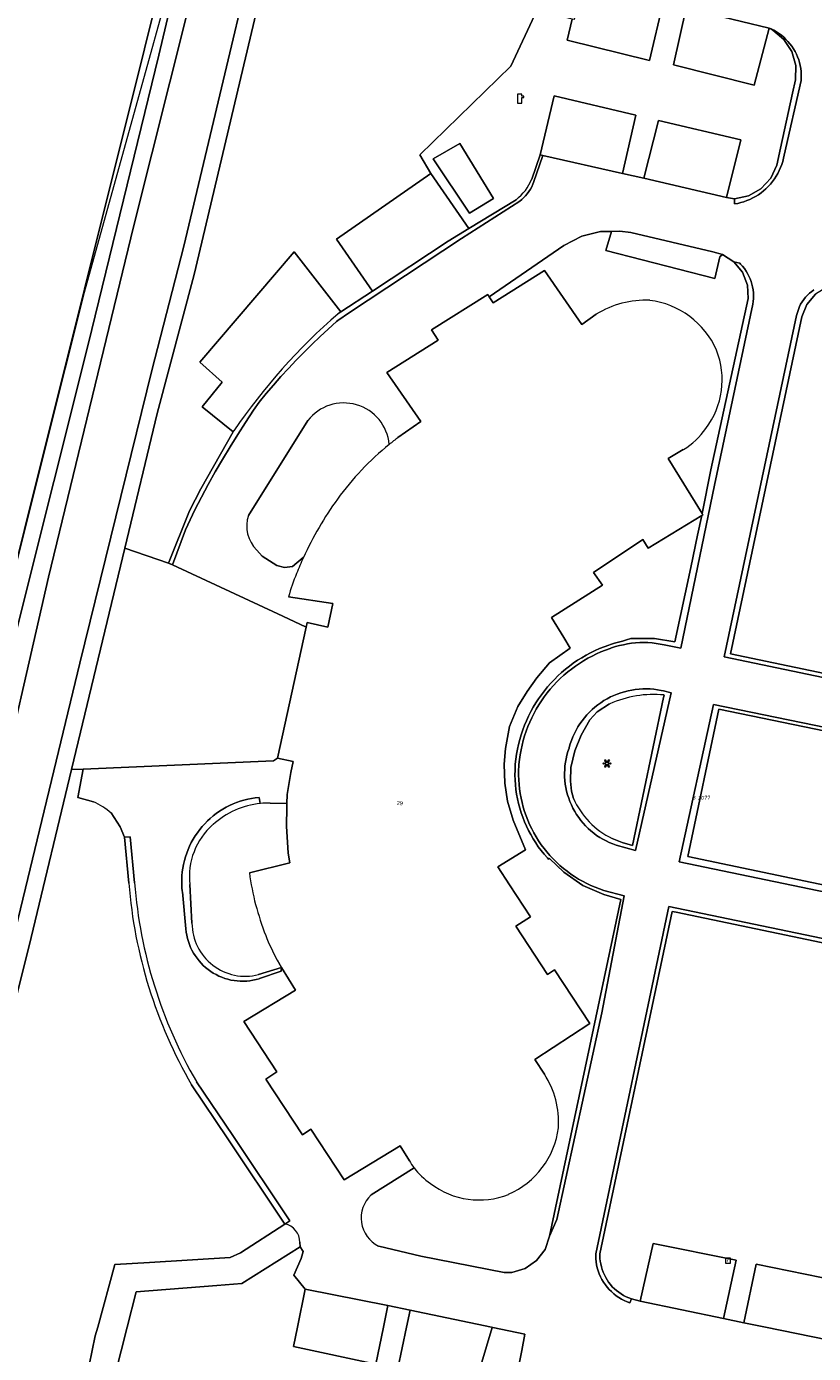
# Model space of a CAD drawing. Header units: metres. Extents: x 207466 to 209466, y 475780 to 477780.
# Tile 184 of 189: x 208951 to 209023, y 476984 to 477104. Entities that reach past the tile are written whole.
import ezdxf
from ezdxf.enums import TextEntityAlignment as Align

# ---------------------------------------------------------------- set-up
doc = ezdxf.new("R2010")
doc.units = ezdxf.units.M
doc.layers.get('0').update_dxf_attribs({"color": 253, "linetype": 'CONTINUOUS'})
for name, color, linetype, lineweight, true_color in [('B-RO-GR-BEPLANTING_CULTUUR_HEESTERS-GV', 7, 'CONTINUOUS', 0, 0x6d8a47), ('B-RO-GR-BOS_LOOF-GV', 7, 'CONTINUOUS', 0, 0x6d8a47), ('B-RO-OG-BEBOUWING-GV', 7, 'CONTINUOUS', 0, 0xa50000), ('B-RO-OG-WATER_MEER-GV', 7, 'CONTINUOUS', 0, 0x478c9a), ('B-RO-OG-WATER_SLOOT-GV', 7, 'CONTINUOUS', 0, 0x478c9a)]:
    doc.layers.add(name, color=color, linetype=linetype, lineweight=lineweight, true_color=true_color)
for name, color, linetype, lineweight in [('B-RO-IE-KUNSTOBJECT-S', 253, 'CONTINUOUS', 0), ('B-RO-KL-POMP-S', 253, 'CONTINUOUS', 0), ('B-RO-OG-BEBOUWING-T18', 7, 'CONTINUOUS', 0), ('B-RO-OG-TERREIN_CULTUURSCHEIDING-GV', 253, 'CONTINUOUS', 0), ('B-RO-OG-TERREIN_ERF-GV', 253, 'CONTINUOUS', 0), ('B-RO-RI-GWA_RIOOLPUT-S', 253, 'CONTINUOUS', 0), ('B-RO-VH-VERHARDING_ASFALT-GV', 253, 'CONTINUOUS', 0), ('B-RO-VH-VERHARDING_BETONSTRAATSTEEN-GV', 253, 'CONTINUOUS', 0), ('B-RO-VH-VERHARDING_STRAATBAKSTEEN-GV', 253, 'CONTINUOUS', 0), ('B-WE-KG-GRENS_PERCEEL-GV', 150, 'CONTINUOUS', 18), ('B-WE-KG-GRENS_PERCEEL-S', 150, 'CONTINUOUS', 25)]:
    doc.layers.add(name, color=color, linetype=linetype, lineweight=lineweight)
doc.styles.add('NLCS-ISO', font='NLCS-ISO.ttf')
doc.styles.add('NLCS-ISO-M200-T18', font='NLCS-ISO.ttf', dxfattribs={"height": 1.8})

# ---------------------------------------------------------------- blocks, each defined once
blk = doc.blocks.new('SKL-WATER_POMP-SO1')
at = {"color": 0, "linetype": 'ByBlock', "lineweight": -2, "flags": 128}
blk.add_lwpolyline([(1, 1.0924), (1, 2), (-1, 2), (-1, -2), (1, -2), (1, 0.5674), (1.8507, 0.5674), (1.8507, 1.0924), (1, 1.0924)], dxfattribs=at)
blk = doc.blocks.new('SRI-PUT_INSPECTIEPUT_RIOOLPUT-SO1')
at = {"color": 0, "linetype": 'ByBlock', "lineweight": -2, "flags": 128}
blk.add_lwpolyline([(-1.125, -1.125), (1.125, -1.125), (1.125, 1.125), (-1.125, 1.125), (-1.125, -1.125)], dxfattribs=at)
at = {"color": 0, "linetype": 'ByBlock', "lineweight": -2, "insert": (0, 0.2828), "char_height": 1.5, "attachment_point": 5, "line_spacing_factor": 0.8, "style": 'NLCS-ISO'}
blk.add_mtext('{\\C0;r}', dxfattribs=at)
blk = doc.blocks.new('SIE-KUNSTOBJECT-SO1')
at = {"color": 0, "linetype": 'ByBlock', "lineweight": -2, "extrusion": (0, 0, -1), "flags": 128}
blk.add_lwpolyline([(-0.2657, -0.73, -0.7002), (0.2657, -0.73), (0.557, -1.5303, 1), (1.0468, -1.2475), (0.4994, -0.5951, -0.7002), (0.7651, -0.1349), (1.6037, -0.2828, 1), (1.6037, 0.2828), (0.7651, 0.1349, -0.7002), (0.4994, 0.5951), (1.0468, 1.2475, 1), (0.557, 1.5303), (0.2657, 0.73, -0.7002), (-0.2657, 0.73), (-0.557, 1.5303, 1), (-1.0468, 1.2475), (-0.4994, 0.5951, -0.7002), (-0.7651, 0.1349), (-1.6037, 0.2828, 1), (-1.6037, -0.2828), (-0.7651, -0.1349, -0.7002), (-0.4994, -0.5951), (-1.0468, -1.2475, 1), (-0.557, -1.5303), (-0.2657, -0.73)], format="xyb", dxfattribs=at)
blk = doc.blocks.new('SKG-PERCEELNUMMER-SO')
at = {"style": 'NLCS-ISO', "oblique": 10, "flags": 1}
blk.add_attdef('GEMEENTECODE', text='', height=1.8, dxfattribs=at).set_placement((0, 2.55), align=Align.MIDDLE_CENTER)
at = {"style": 'NLCS-ISO', "oblique": 10}
blk.add_attdef('SECTIE', text='', height=1.8, dxfattribs=at).set_placement((-0.5, 0), align=Align.MIDDLE_RIGHT)
blk.add_attdef('PERCEELNUMMER', text='', height=1.8, dxfattribs=at).set_placement((0.5, 0), align=Align.MIDDLE_LEFT)

msp = doc.modelspace()

# ---------------------------------------------------------------- linework, layer by layer
at = {"layer": 'B-RO-GR-BEPLANTING_CULTUUR_HEESTERS-GV', "flags": 128}
for points in [[(209020.77, 477098.02), (209021.03, 477099.22), (209021.06, 477100.53), (209020.7, 477101.8), (209019.98, 477102.9), (209018.97, 477103.74), (209018.66, 477103.91), (209017.28, 477098.74), (209009.97, 477100.59), (209011.11, 477105.73), (209009.01, 477106.24), (209007.77, 477100.99), (209000.3, 477102.81), (209000.76, 477104.73), (208997.56, 477105.51), (208995.18, 477100.45), (208986.93, 477092.41), (208987.93, 477090.72), (208991.38, 477085.74), (208995.66, 477088.34)], [(208997.1, 477090.22), (208997.85, 477092.43), (208999.12, 477097.77), (209006.54, 477096.01), (209005.34, 477090.72), (209007.27, 477090.29), (209008.6, 477095.54), (209016.09, 477093.78), (209014.77, 477088.54), (209015.5, 477088.41), (209016.77, 477088.69), (209017.9, 477089.33), (209018.79, 477090.29), (209019.34, 477091.47), (209019.67, 477093.02), (209020.77, 477098.02)], [(208990.54, 477093.43), (208988.12, 477092.06), (208991.42, 477087.12), (208993.6, 477088.45), (208990.54, 477093.43)], [(208993.6, 477088.45), (208991.42, 477087.12), (208988.12, 477092.06), (208990.54, 477093.43), (208993.6, 477088.45)]]:
    msp.add_lwpolyline(points, dxfattribs=at)
at = {"layer": 'B-RO-GR-BEPLANTING_CULTUUR_HEESTERS-GV'}
msp.add_arc((208992.8, 477092.02), 4.66, 307.8744, 337.3217, dxfattribs=at)
at = {"layer": 'B-RO-GR-BOS_LOOF-GV', "flags": 128}
for points in [[(208978.36, 477131.9), (208966.43, 477081.56), (208963.06, 477068.92), (208960.12, 477056.72), (208964.08, 477055.36), (208966, 477060.09), (208967.03, 477062.09), (208969.96, 477067.26), (208967.14, 477069.53), (208968.95, 477071.77), (208966.93, 477073.59), (208975.51, 477083.6), (208979.74, 477078.16), (208982.61, 477080.05), (208979.34, 477084.77), (208987.93, 477090.72), (208986.93, 477092.41), (208995.18, 477100.45), (208997.56, 477105.51)], [(208957.28, 477033.69), (208955.84, 477034.09), (208956.34, 477036.66), (208955.27, 477036.61), (208951.6, 477021.38), (208945.18, 476995.75), (208943.86, 476991.09), (208941.43, 476986.73), (208940.89, 476985.01), (208939.03, 476978.46)], [(208960.48, 477026.3), (208960.09, 477030.47), (208959.71, 477031.4), (208958.87, 477032.67)], [(208959.21, 476991.68), (208962.36, 476991.86), (208969.69, 476992.31), (208970.62, 476992.75), (208974.67, 476995.36), (208969.49, 477003.1), (208966.18, 477008)], [(208984.93, 476982.24), (208985.72, 476985.99), (208986.04, 476987.55), (208984.02, 476987.97), (208983.61, 476985.99), (208982.91, 476982.64), (208975.44, 476984.24), (208975.8, 476985.99), (208976.51, 476989.44), (208975.46, 476990.72), (208976.13, 476992.23), (208976.32, 476992.85), (208976.05, 476993.29), (208970.74, 476989.95), (208968.47, 476989.77), (208961.15, 476989.19), (208960.34, 476985.99), (208959.25, 476981.7)], [(208955.25, 476974.55), (208957.44, 476985.2), (208957.66, 476985.99), (208959.21, 476991.68)], [(208995.19, 476978.94), (208996.17, 476983.89), (208996.46, 476985.36), (208993.56, 476985.97), (208993.48, 476985.98), (208991.94, 476980.8)]]:
    msp.add_lwpolyline(points, dxfattribs=at)
at = {"layer": 'B-RO-GR-BOS_LOOF-GV'}
for centre, radius, start, end in [((208954.97, 477028.33), 5.83, 47.9925, 66.6752), ((209003.66, 477029.71), 43.31, 184.5222, 210.0842)]:
    msp.add_arc(centre, radius, start, end, dxfattribs=at)
at = {"layer": 'B-RO-OG-BEBOUWING-GV', "flags": 128}
for points in [[(209002.94, 477077.94), (209001.62, 477077.02), (208998.24, 477081.91), (208993.57, 477078.98), (208993.23, 477079.52), (208993.1, 477079.74), (208987.99, 477076.54), (208988.58, 477075.58), (208983.92, 477072.66), (208987.01, 477068.2), (208984.93, 477066.75)], [(209003.52, 477053.36), (209002.68, 477054.49), (209007.16, 477057.5), (209007.65, 477056.71), (209012.52, 477059.69), (209012.61, 477059.75), (209012.55, 477059.85), (209009.49, 477064.84), (209010.85, 477065.67)], [(208998.23, 477008.95), (208997.36, 477010.28), (209002.35, 477013.56), (208999.15, 477018.42), (208998.52, 477018.01), (208995.63, 477022.41), (208996.98, 477023.25), (208995.07, 477026.16), (208994.01, 477027.77), (208996.52, 477029.34), (208995.41, 477032.02), (208994.89, 477033.75), (208994.63, 477035.38), (208994.59, 477037.09), (208994.71, 477038.53), (208995.06, 477040.51), (208995.83, 477042.34), (208996.67, 477043.71), (208997.55, 477044.94), (208998.7, 477046.3), (209000.57, 477047.64), (209000, 477048.59), (208998.87, 477050.42), (209003.52, 477053.36)], [(208974.99, 477052.3), (208979.01, 477051.68), (208978.55, 477049.54), (208976.68, 477049.95), (208976.59, 477049.54), (208973.99, 477037.64), (208975.4, 477037.33), (208975.21, 477036.34), (208974.87, 477034.36), (208974.85, 477033.52), (208974.84, 477033.2), (208974.8, 477031.46), (208974.95, 477029.02), (208975.11, 477028.14), (208971.44, 477027.25)], [(208973.95, 477019.33), (208974.36, 477018.65), (208975.61, 477016.6), (208970.92, 477013.75), (208973.94, 477009.17), (208972.94, 477008.51), (208976.27, 477003.46), (208977.02, 477003.96), (208980.05, 476999.36), (208985.14, 477002.46), (208985.98, 477001.09)]]:
    msp.add_lwpolyline(points, dxfattribs=at)
at = {"layer": 'B-RO-OG-BEBOUWING-GV'}
for centre, radius, start, end in [((209007.4, 477070.81), 8.41, 87.2329, 122.0281), ((209006.87, 477071.63), 7.63, 23.6383, 82.9858), ((209007.07, 477071.99), 7.31, 322.9061, 21.6535), ((209000.19, 477046.39), 25.44, 126.8503, 129.1191), ((209007.62, 477071.2), 6.41, 300.347, 325.5694), ((209000.64, 477045.79), 26.19, 129.0528, 144.0429), ((209004.25, 477043.13), 30.67, 143.9731, 155.4913), ((209005.38, 477042.63), 31.91, 155.5137, 158.3554), ((209001.95, 477044.18), 28.16, 158.7198, 163.2341), ((208995.06, 477030.38), 23.83, 187.5543, 201.7455), ((208994.98, 477030.35), 23.75, 201.736, 207.6476), ((208991.48, 477004.57), 8.05, 356.6621, 32.9785), ((208991.94, 477005.06), 7.63, 293.4595, 352.7856), ((208991.48, 477004.29), 6.37, 210.0984, 216.9031), ((208991.51, 477004.31), 6.4, 216.9238, 235.4016), ((208992.31, 477004.85), 7.31, 232.6915, 291.4819)]:
    msp.add_arc(centre, radius, start, end, dxfattribs=at)
at = {"layer": 'B-RO-OG-TERREIN_CULTUURSCHEIDING-GV', "flags": 128}
for points in [[(208969.19, 477125.81), (208956.42, 477079.91), (208954.7, 477073.05), (208932.86, 476985.99), (208929.52, 476972.67), (208924.11, 476975.12), (208924.19, 476973.38), (208923.36, 476972.59), (208921.74, 476972.49), (208920.12, 476972.9), (208901.59, 476982.15), (208873.55, 476870.85), (208873.01, 476869.16), (208883, 476866.82), (208901.12, 476862.44)], [(208933.13, 476975), (208935.32, 476985.99), (208936.23, 476992.23), (208936.31, 476992.89), (208939.3, 477004.52), (208950.54, 477050.33), (208956.78, 477075.2), (208963.22, 477101.46), (208965.79, 477112.35)], [(209046.37, 477073.06), (209042.5, 477073.88), (209041.9, 477071.43), (209034.44, 477073.17), (209035.66, 477078.37), (209033.75, 477078.82), (209032.51, 477073.62), (209025.09, 477075.39), (209026.23, 477080.58), (209025.66, 477080.67), (209025.08, 477080.68), (209023.89, 477080.41), (209022.85, 477079.78), (209022.07, 477078.84), (209021.63, 477077.7), (209015.15, 477047.12), (209037.42, 477042.47)], [(209004.16, 477042.57), (209003.04, 477041.86), (209002.35, 477041.13), (209001.56, 477039.74), (209000.99, 477038.32), (209000.64, 477036.81), (209000.59, 477035.57), (209000.7, 477034.65), (209000.87, 477034)], [(209004.39, 477030.36), (209005.31, 477029.98), (209006.23, 477029.73), (209009.05, 477043.14)], [(209009.05, 477043.14), (209009.11, 477043.38)], [(209038.36, 477036.73), (209037.51, 477037.15), (209037.07, 477037.33), (209036.38, 477037.5), (209014.08, 477042.09), (209011.27, 477028.71), (209033.8, 477024.01), (209035.2, 477023.78)], [(209032.63, 477018.99), (209010.21, 477023.66), (209009.84, 477023.74), (209003.27, 476992.65), (209003.27, 476992.5), (209003.28, 476992.24), (209003.3, 476991.98), (209003.35, 476991.73), (209003.41, 476991.47), (209003.48, 476991.22), (209003.57, 476990.98), (209003.68, 476990.74), (209003.8, 476990.51), (209003.93, 476990.29), (209004.07, 476990.08), (209004.23, 476989.87), (209004.4, 476989.67), (209004.59, 476989.49), (209004.78, 476989.32), (209004.99, 476989.16), (209005.2, 476989.01), (209005.42, 476988.88), (209005.65, 476988.76), (209005.89, 476988.65), (209006.14, 476988.56), (209006.93, 476988.37), (209008.1, 476993.58), (209015.65, 476992.09), (209014.51, 476986.79), (209016.35, 476986.4), (209017.47, 476991.7), (209024.89, 476990.19)]]:
    msp.add_lwpolyline(points, dxfattribs=at)
at = {"layer": 'B-RO-OG-TERREIN_CULTUURSCHEIDING-GV'}
for centre, radius, start, end in [((209008.16, 477033.78), 9.65, 84.3611, 114.4394), ((209007.62, 477037), 7.39, 203.9959, 244.1011)]:
    msp.add_arc(centre, radius, start, end, dxfattribs=at)
at = {"layer": 'B-RO-OG-TERREIN_ERF-GV', "flags": 128}
for points in [[(209016.23, 477081.75), (209015.45, 477082.7), (209014.4, 477083.36), (209014.17, 477083.17), (209013.72, 477081.2), (209003.82, 477083.72), (209004.32, 477085.47), (209003.32, 477085.45), (209001.62, 477085.02), (209000, 477084.17), (208993.23, 477079.52), (208993.57, 477078.98), (208998.24, 477081.91), (209001.62, 477077.02), (209002.94, 477077.94)], [(209010.85, 477065.67), (209009.49, 477064.84), (209012.55, 477059.85), (209013.36, 477063.81), (209016.73, 477079.36), (209016.67, 477080.59), (209016.23, 477081.75)], [(208976.74, 477068.29), (208971.35, 477059.69)], [(209000, 477027.29), (208998.69, 477028.53), (208998.61, 477028.47), (208998.5, 477028.59), (208998.21, 477028.92), (208997.94, 477029.26), (208997.68, 477029.61), (208997.44, 477029.97), (208997.2, 477030.33), (208996.99, 477030.71), (208996.79, 477031.09), (208996.6, 477031.48), (208996.42, 477031.88), (208996.27, 477032.29), (208996.12, 477032.7), (208996, 477033.11), (208995.89, 477033.53), (208995.79, 477033.96), (208995.71, 477034.38), (208995.65, 477034.81), (208995.6, 477035.24), (208995.58, 477035.68), (208995.56, 477036.11), (208995.57, 477036.55), (208995.58, 477036.98), (208995.59, 477037.11), (208995.64, 477037.56), (208995.71, 477038.01), (208995.79, 477038.46), (208995.88, 477038.9), (208996, 477039.34), (208996.12, 477039.78), (208996.27, 477040.21), (208996.43, 477040.63), (208996.6, 477041.05), (208996.8, 477041.47), (208997, 477041.87), (208997.22, 477042.27), (208997.45, 477042.66), (208997.7, 477043.04), (208997.96, 477043.41), (208998.24, 477043.77), (208998.52, 477044.13), (208998.82, 477044.47), (208999.14, 477044.8), (208999.46, 477045.12), (208999.79, 477045.42), (209000.14, 477045.72), (209000.5, 477046), (209000.86, 477046.27), (209001.24, 477046.53), (209001.62, 477046.77), (209002.02, 477046.99), (209002.42, 477047.21), (209002.83, 477047.41), (209003.24, 477047.59), (209003.67, 477047.76), (209004.09, 477047.91), (209004.23, 477047.96), (209004.59, 477048.08), (209004.96, 477048.18), (209005.34, 477048.27), (209005.7, 477048.38), (209006.08, 477048.52), (209008.24, 477048.5), (209010.08, 477048.2), (209011.54, 477054.95), (209012.15, 477057.88), (209012.52, 477059.69), (209007.65, 477056.71), (209007.16, 477057.5), (209002.68, 477054.49), (209003.52, 477053.36), (208998.87, 477050.42), (209000, 477048.59), (209000.57, 477047.64), (208998.7, 477046.3), (208997.55, 477044.94), (208996.67, 477043.71), (208995.83, 477042.34), (208995.06, 477040.51), (208994.71, 477038.53), (208994.59, 477037.09), (208994.63, 477035.38), (208994.89, 477033.75), (208995.41, 477032.02), (208996.52, 477029.34), (208994.01, 477027.77), (208995.07, 477026.16), (208996.98, 477023.25), (208995.63, 477022.41), (208998.52, 477018.01), (208999.15, 477018.42), (209002.35, 477013.56), (208997.36, 477010.28), (208998.23, 477008.95)], [(208976.59, 477049.54), (208975.51, 477050.04), (208974.02, 477050.74), (208964.44, 477055.21), (208964.08, 477055.36), (208960.12, 477056.72), (208955.27, 477036.61), (208956.34, 477036.66), (208973.64, 477037.4), (208973.99, 477037.64), (208976.59, 477049.54)], [(208972.11, 477056.54), (208972.6, 477055.98), (208973.94, 477055.14), (208974.63, 477054.95), (208975.34, 477055.06), (208976.33, 477055.86)], [(208971.44, 477027.25), (208975.11, 477028.14), (208974.95, 477029.02), (208974.8, 477031.46), (208974.84, 477033.2), (208974.85, 477033.52), (208973.31, 477033.57)], [(208983.18, 476993.36), (208987, 476992.45), (208994.59, 476990.96), (208995.27, 476990.97), (208996.48, 476991.33), (208997.52, 476992.05), (208998.29, 476993.05), (208998.7, 476994.25), (209005.18, 477024.81), (209003.62, 477025.27), (209001.71, 477026.1), (209000, 477027.29)], [(208966.04, 477026.17), (208966.22, 477022.67)], [(208972.27, 477018.01), (208974.36, 477018.65), (208973.95, 477019.33)], [(208986.39, 477000.46), (208982.49, 476998)]]:
    msp.add_lwpolyline(points, dxfattribs=at)
at = {"layer": 'B-RO-OG-TERREIN_ERF-GV'}
for centre, radius, start, end in [((209007.4, 477070.81), 8.41, 87.2329, 122.0281), ((209006.87, 477071.63), 7.63, 23.6383, 82.9858), ((209007.07, 477071.99), 7.31, 322.9061, 21.6535), ((208980.01, 477065.74), 4.15, 5.4176, 142.0138), ((209007.62, 477071.2), 6.41, 300.347, 325.5694), ((209000.64, 477045.79), 26.19, 129.0528, 144.0429), ((209004.25, 477043.13), 30.67, 143.9731, 155.4913), ((208974.24, 477058.72), 3.05, 161.4642, 225.7086), ((208973.19, 477026.05), 7.52, 95.7605, 132.278), ((208973.19, 477026.13), 7.44, 89.0845, 95.8663), ((208972.24, 477026.91), 6.25, 131.1372, 186.7426), ((208995.06, 477030.38), 23.83, 187.5543, 201.7455), ((208971.06, 477022.69), 4.84, 180.3298, 284.4534), ((208994.98, 477030.35), 23.75, 201.736, 207.6476), ((208991.48, 477004.57), 8.05, 356.6621, 32.9785), ((208991.94, 477005.06), 7.63, 293.4595, 352.7856), ((208991.51, 477004.31), 6.4, 216.9238, 235.4016), ((208984.45, 476995.92), 2.86, 133.3024, 243.5246), ((208992.31, 477004.85), 7.31, 232.6915, 291.4819)]:
    msp.add_arc(centre, radius, start, end, dxfattribs=at)
at = {"layer": 'B-RO-OG-WATER_MEER-GV', "flags": 128}
for points in [[(208972.5, 477132.04), (208960.91, 477085.88), (208953.19, 477054.08), (208948.03, 477031.68), (208944.39, 477018.65), (208939.85, 477000.08), (208938.92, 476996.43), (208937.51, 476991.52), (208936.71, 476987.96), (208936.31, 476985.99), (208934.93, 476979.08)], [(208956.04, 477046.28), (208962.58, 477072.85), (208965.47, 477084.12), (208975.01, 477124.22)], [(208937.6, 476979.4), (208940.24, 476985.99), (208942.23, 476990.94), (208942.76, 476992.28), (208942.92, 476992.94), (208948.04, 477013.32), (208956.04, 477046.28)]]:
    msp.add_lwpolyline(points, dxfattribs=at)
at = {"layer": 'B-RO-OG-WATER_SLOOT-GV', "flags": 128}
for points in [[(208934.93, 476979.08), (208936.31, 476985.99), (208936.71, 476987.96), (208937.51, 476991.52), (208938.92, 476996.43), (208939.85, 477000.08), (208944.39, 477018.65), (208948.03, 477031.68), (208953.19, 477054.08), (208960.91, 477085.88), (208972.5, 477132.04)], [(208939.03, 476978.46), (208940.89, 476985.01), (208941.43, 476986.73), (208943.86, 476991.09), (208945.18, 476995.75), (208951.6, 477021.38), (208955.27, 477036.61), (208960.12, 477056.72), (208963.06, 477068.92), (208966.43, 477081.56), (208978.36, 477131.9)], [(208975.01, 477124.22), (208965.47, 477084.12), (208962.58, 477072.85), (208956.04, 477046.28), (208948.04, 477013.32), (208942.92, 476992.94), (208942.76, 476992.28), (208942.23, 476990.94), (208940.24, 476985.99), (208937.6, 476979.4)], [(208965.79, 477112.35), (208963.22, 477101.46), (208956.78, 477075.2), (208950.54, 477050.33), (208939.3, 477004.52), (208936.31, 476992.89), (208936.23, 476992.23), (208935.32, 476985.99), (208933.13, 476975)]]:
    msp.add_lwpolyline(points, dxfattribs=at)
at = {"layer": 'B-RO-VH-VERHARDING_ASFALT-GV', "flags": 128}
for points in [[(209011.11, 477105.73), (209018.66, 477103.91), (209018.82, 477103.84), (209019.07, 477103.72), (209019.31, 477103.58), (209019.54, 477103.43), (209019.76, 477103.27), (209019.97, 477103.09), (209020.17, 477102.9), (209020.36, 477102.71), (209020.54, 477102.49), (209020.7, 477102.28), (209020.86, 477102.05), (209021, 477101.81), (209021.12, 477101.56), (209021.23, 477101.31), (209021.33, 477101.05), (209021.41, 477100.79), (209021.47, 477100.52), (209021.52, 477100.25), (209021.55, 477099.98), (209021.57, 477099.71), (209021.57, 477099.43), (209021.56, 477099.16), (209020.01, 477092.38), (209019.95, 477092.1), (209019.88, 477091.81), (209019.79, 477091.53), (209019.69, 477091.26), (209019.57, 477090.99), (209019.44, 477090.73), (209019.29, 477090.47), (209019.13, 477090.23), (209018.96, 477089.99), (209018.77, 477089.76), (209018.57, 477089.55), (209018.36, 477089.34), (209018.14, 477089.15), (209017.91, 477088.96), (209017.67, 477088.79), (209017.42, 477088.64), (209017.17, 477088.5), (209016.9, 477088.37), (209016.63, 477088.26), (209016.36, 477088.16), (209016.07, 477088.08), (209015.79, 477088.01), (209015.5, 477087.96), (209015.5, 477088.41), (209014.77, 477088.54), (209007.27, 477090.29), (209005.34, 477090.72), (208998.09, 477092.37), (208997.24, 477089.9), (208997.18, 477089.74), (208997.08, 477089.52), (208996.96, 477089.3), (208996.83, 477089.09), (208996.68, 477088.89), (208996.53, 477088.7), (208996.36, 477088.53), (208996.18, 477088.36), (208995.99, 477088.2), (208990.69, 477084.81), (208980.52, 477078.09), (208979.47, 477077.38), (208979.36, 477077.28), (208978.6, 477076.6), (208977.86, 477075.91), (208977.12, 477075.21), (208976.4, 477074.49), (208975.69, 477073.77), (208974.99, 477073.03), (208974.3, 477072.28), (208973.62, 477071.52), (208972.96, 477070.75), (208972.31, 477069.97), (208971.81, 477069.23), (208971.09, 477068.13), (208970.38, 477067.02), (208969.69, 477065.9), (208969, 477064.77), (208968.33, 477063.63), (208967.68, 477062.49), (208966.48, 477060.19), (208965.64, 477058.37), (208964.44, 477055.21), (208974.02, 477050.74), (208975.51, 477050.04), (208976.59, 477049.54), (208976.68, 477049.95), (208978.55, 477049.54), (208979.01, 477051.68), (208974.99, 477052.3)], [(208984.93, 477066.75), (208987.01, 477068.2), (208983.92, 477072.66), (208988.58, 477075.58), (208987.99, 477076.54), (208993.1, 477079.74), (208993.23, 477079.52), (209000, 477084.17), (209001.62, 477085.02), (209003.32, 477085.45), (209004.32, 477085.47), (209005.07, 477085.49), (209006.09, 477085.36), (209013.54, 477083.6), (209014.4, 477083.36), (209015.45, 477082.7), (209015.99, 477082.57), (209016.06, 477082.5), (209016.24, 477082.3), (209016.4, 477082.09), (209016.55, 477081.87), (209016.68, 477081.65), (209016.8, 477081.41), (209016.91, 477081.17), (209017, 477080.93), (209017.08, 477080.68), (209017.14, 477080.42), (209017.19, 477080.16), (209017.22, 477079.9), (209017.23, 477079.64), (209017.23, 477079.37), (209017.21, 477079.11), (209017.18, 477078.85), (209013.67, 477062.44), (209010.64, 477047.63), (209009.11, 477047.94), (209008.75, 477048.01), (209008.38, 477048.07), (209008.01, 477048.11), (209007.63, 477048.14), (209007.26, 477048.15), (209006.89, 477048.14), (209006.52, 477048.12), (209006.14, 477048.08), (209005.77, 477048.02), (209005.41, 477047.95), (209005.05, 477047.87), (209004.69, 477047.77), (209004.33, 477047.65), (209004.2, 477047.61), (209003.78, 477047.46), (209003.37, 477047.29), (209002.96, 477047.11), (209002.57, 477046.92), (209002.17, 477046.71), (209001.79, 477046.49), (209001.42, 477046.25), (209001.05, 477046.01), (209000.69, 477045.74), (209000.35, 477045.47), (209000.01, 477045.18), (208999.68, 477044.88), (208999.37, 477044.57), (208999.06, 477044.25), (208998.77, 477043.92), (208998.49, 477043.57), (208998.22, 477043.22), (208997.97, 477042.86), (208997.73, 477042.49), (208997.5, 477042.11), (208997.29, 477041.72), (208997.09, 477041.32), (208996.9, 477040.92), (208996.73, 477040.51), (208996.58, 477040.1), (208996.43, 477039.68), (208996.31, 477039.25), (208996.2, 477038.82), (208996.11, 477038.39), (208996.03, 477037.96), (208995.96, 477037.52), (208995.92, 477037.08), (208995.91, 477036.96), (208995.89, 477036.54), (208995.89, 477036.11), (208995.9, 477035.69), (208995.93, 477035.27), (208995.97, 477034.85), (208996.03, 477034.44), (208996.11, 477034.02), (208996.2, 477033.61), (208996.31, 477033.2), (208996.43, 477032.8), (208996.57, 477032.4), (208996.72, 477032.01), (208996.89, 477031.62), (208997.08, 477031.24), (208997.27, 477030.86), (208997.48, 477030.5), (208997.71, 477030.14), (208997.95, 477029.79), (208998.2, 477029.46), (208998.46, 477029.13), (208998.74, 477028.81), (208999.02, 477028.5), (208999.32, 477028.2), (208999.64, 477027.91), (208999.96, 477027.64), (209000.29, 477027.38), (209000.63, 477027.13), (209000.98, 477026.9), (209001.34, 477026.67), (209001.7, 477026.47), (209002.08, 477026.27), (209002.46, 477026.09), (209002.85, 477025.93), (209003.24, 477025.78), (209003.64, 477025.64), (209005.48, 477025.14), (209003.44, 477014.54), (208999.36, 476995.76), (208998.7, 476994.25), (208998.29, 476993.05), (208997.52, 476992.05), (208996.48, 476991.33), (208995.27, 476990.97), (208994.59, 476990.96), (208987, 476992.45), (208983.18, 476993.36)], [(209037.34, 477042.09), (209014.55, 477046.85), (209021.12, 477077.83), (209021.39, 477078.64), (209021.51, 477078.86), (209021.65, 477079.08), (209021.8, 477079.29), (209021.96, 477079.49), (209022.13, 477079.68), (209022.32, 477079.85), (209022.51, 477080.02), (209022.72, 477080.17)], [(208971.35, 477059.69), (208976.74, 477068.29)], [(208976.33, 477055.86), (208975.34, 477055.06), (208974.63, 477054.95), (208973.94, 477055.14), (208972.6, 477055.98), (208972.11, 477056.54)], [(209009.74, 477043.59), (209006.5, 477029.28), (209004.75, 477029.75), (209004.44, 477029.86), (209004.13, 477029.99), (209003.83, 477030.13), (209003.54, 477030.28), (209003.26, 477030.45), (209002.98, 477030.64), (209002.72, 477030.83), (209002.46, 477031.04), (209002.21, 477031.26), (209001.98, 477031.5), (209001.76, 477031.74), (209001.54, 477031.99), (209001.35, 477032.26), (209001.16, 477032.53), (209000.99, 477032.81), (209000.83, 477033.1), (209000.68, 477033.4), (209000.55, 477033.71), (209000.44, 477034.02), (209000.34, 477034.33), (209000.25, 477034.65), (209000.18, 477034.97), (209000.13, 477035.3), (209000.09, 477035.63), (209000.07, 477035.96), (209000.07, 477036.29), (209000.08, 477036.62), (209000.1, 477036.95), (209000.14, 477037.28), (209000.2, 477037.6), (209000.28, 477037.92), (209000.37, 477038.24), (209000.47, 477038.56), (209000.49, 477038.61), (209000.58, 477038.94), (209000.7, 477039.26), (209000.82, 477039.57), (209000.96, 477039.88), (209001.11, 477040.18), (209001.28, 477040.48), (209001.46, 477040.76), (209001.66, 477041.04), (209001.87, 477041.31), (209002.09, 477041.57), (209002.32, 477041.81), (209002.57, 477042.05), (209002.82, 477042.27), (209003.08, 477042.48), (209003.36, 477042.68), (209003.64, 477042.87), (209003.93, 477043.04), (209004.23, 477043.2), (209004.54, 477043.34), (209004.85, 477043.47), (209005.17, 477043.58), (209005.5, 477043.68), (209005.83, 477043.76), (209006.16, 477043.83), (209006.49, 477043.88), (209006.83, 477043.92), (209007.17, 477043.94), (209007.51, 477043.94), (209007.85, 477043.93), (209008.18, 477043.91), (209008.52, 477043.86), (209008.85, 477043.8), (209009.06, 477043.76), (209009.74, 477043.59)], [(209035.2, 477023.78), (209033.35, 477023.49), (209010.46, 477028.24), (209013.58, 477042.51), (209036.44, 477037.83), (209037.07, 477037.33), (209037.51, 477037.15), (209038.36, 477036.73)], [(208973.31, 477033.57), (208974.85, 477033.52), (208974.87, 477034.36), (208975.21, 477036.34), (208975.4, 477037.33), (208973.99, 477037.64), (208973.64, 477037.4), (208956.34, 477036.66), (208955.84, 477034.09), (208957.28, 477033.69)], [(208985.98, 477001.09), (208985.14, 477002.46), (208980.05, 476999.36), (208977.02, 477003.96), (208976.27, 477003.46), (208972.94, 477008.51), (208973.94, 477009.17), (208970.92, 477013.75), (208975.61, 477016.6), (208974.36, 477018.65), (208974.31, 477018.3), (208972.36, 477017.64), (208972.32, 477017.62), (208972.04, 477017.55), (208971.76, 477017.49), (208971.47, 477017.44), (208971.19, 477017.41), (208970.9, 477017.4), (208970.61, 477017.41), (208970.33, 477017.42), (208970.04, 477017.46), (208969.76, 477017.51), (208969.48, 477017.58), (208969.2, 477017.66), (208968.93, 477017.76), (208968.67, 477017.87), (208968.41, 477018), (208968.16, 477018.14), (208967.92, 477018.29), (208967.68, 477018.46), (208967.46, 477018.64), (208967.25, 477018.84), (208967.05, 477019.04), (208966.86, 477019.26), (208966.68, 477019.48), (208966.51, 477019.72), (208966.36, 477019.96), (208966.22, 477020.21), (208966.1, 477020.47), (208965.99, 477020.74), (208965.89, 477021.01), (208965.81, 477021.28), (208965.75, 477021.57), (208965.7, 477021.85), (208965.67, 477022.14), (208965.35, 477025.51), (208965.34, 477025.57), (208965.31, 477025.92), (208965.29, 477026.27), (208965.29, 477026.62), (208965.31, 477026.97), (208965.34, 477027.32), (208965.39, 477027.67), (208965.45, 477028.01), (208965.54, 477028.35), (208965.63, 477028.69), (208965.74, 477029.03), (208965.87, 477029.35), (208966.01, 477029.67), (208966.16, 477029.99), (208966.33, 477030.29), (208966.52, 477030.59), (208966.71, 477030.88), (208966.92, 477031.16), (208967.14, 477031.44), (208967.38, 477031.7), (208967.62, 477031.95), (208967.88, 477032.18), (208968.15, 477032.41), (208968.43, 477032.62), (208968.71, 477032.83), (208969.01, 477033.01), (208969.32, 477033.19), (208969.63, 477033.35), (208969.95, 477033.49), (208970.27, 477033.62), (208970.6, 477033.74), (208970.94, 477033.84), (208971.28, 477033.93), (208971.62, 477033.99), (208971.97, 477034.05), (208972.32, 477034.09), (208972.43, 477033.53)], [(208958.87, 477032.67), (208959.71, 477031.4), (208960.09, 477030.47)], [(208960.09, 477030.47), (208960.61, 477030.52), (208961, 477026.34)], [(209023.94, 476984.85), (209018.33, 476985.99), (209016.35, 476986.4), (209014.51, 476986.79), (209006.93, 476988.37), (209006.14, 476988.56), (209006, 476988.21), (209005.75, 476988.3), (209005.49, 476988.42), (209005.24, 476988.55), (209005, 476988.69), (209004.76, 476988.85), (209004.54, 476989.03), (209004.33, 476989.22), (209004.13, 476989.41), (209003.94, 476989.63), (209003.77, 476989.85), (209003.61, 476990.09), (209003.46, 476990.33), (209003.33, 476990.58), (209003.22, 476990.84), (209003.12, 476991.1), (209003.04, 476991.38), (209002.98, 476991.65), (209002.93, 476991.93), (209002.9, 476992.21), (209002.89, 476992.49), (209002.89, 476992.65), (209009.55, 477024.19), (209032.69, 477019.36)], [(208966.62, 477008.28), (208969.93, 477003.4), (208975.11, 476995.64), (208974.67, 476995.36)], [(208982.49, 476998), (208986.39, 477000.46)], [(208976.02, 476993.7), (208976.05, 476993.29), (208976.32, 476992.85), (208976.13, 476992.23), (208975.46, 476990.72), (208976.51, 476989.44), (208984.02, 476987.97), (208986.04, 476987.55), (208993.42, 476985.99), (208993.48, 476985.98), (208993.56, 476985.97), (208996.46, 476985.36), (208996.17, 476983.89), (208995.19, 476978.94)]]:
    msp.add_lwpolyline(points, dxfattribs=at)
at = {"layer": 'B-RO-VH-VERHARDING_ASFALT-GV'}
for centre, radius, start, end in [((208980.01, 477065.74), 4.15, 5.4176, 142.0138), ((209000.19, 477046.39), 25.44, 126.8503, 129.1191), ((208974.24, 477058.72), 3.05, 161.4642, 225.7086), ((209005.38, 477042.63), 31.91, 155.5137, 158.3554), ((209001.95, 477044.18), 28.16, 158.7198, 163.2341), ((208954.97, 477028.33), 5.83, 47.9925, 66.6752), ((208973.19, 477026.13), 7.44, 89.0845, 95.8663), ((209003.65, 477029.71), 42.78, 184.5204, 210.0597), ((208991.48, 477004.29), 6.37, 210.0984, 216.9031), ((208984.45, 476995.92), 2.86, 133.3024, 243.5246), ((208974.32, 476993.7), 1.7, 0.0043, 78.3262)]:
    msp.add_arc(centre, radius, start, end, dxfattribs=at)
at = {"layer": 'B-RO-VH-VERHARDING_BETONSTRAATSTEEN-GV', "flags": 128}
for points in [[(209009.01, 477106.24), (209001.73, 477107.94), (209000.94, 477104.69), (209000.76, 477104.73), (209000.3, 477102.81), (209007.77, 477100.99), (209009.01, 477106.24)], [(209018.66, 477103.91), (209011.11, 477105.73), (209009.97, 477100.59), (209017.28, 477098.74), (209018.66, 477103.91)], [(209018.57, 477089.55), (209018.77, 477089.76), (209018.96, 477089.99), (209019.13, 477090.23), (209019.29, 477090.47), (209019.44, 477090.73), (209019.57, 477090.99), (209019.69, 477091.26), (209019.79, 477091.53), (209019.88, 477091.81), (209019.95, 477092.1), (209020.01, 477092.38), (209021.56, 477099.16), (209021.57, 477099.43), (209021.57, 477099.71), (209021.55, 477099.98), (209021.52, 477100.25), (209021.47, 477100.52), (209021.41, 477100.79), (209021.33, 477101.05), (209021.23, 477101.31), (209021.12, 477101.56), (209021, 477101.81), (209020.86, 477102.05), (209020.7, 477102.28), (209020.54, 477102.49), (209020.36, 477102.71), (209020.17, 477102.9), (209019.97, 477103.09), (209019.76, 477103.27), (209019.54, 477103.43), (209019.31, 477103.58), (209019.07, 477103.72), (209018.82, 477103.84), (209018.66, 477103.91), (209018.97, 477103.74), (209019.98, 477102.9), (209020.7, 477101.8), (209021.06, 477100.53), (209021.03, 477099.22), (209020.77, 477098.02), (209019.67, 477093.02), (209019.34, 477091.47), (209018.79, 477090.29), (209017.9, 477089.33), (209016.77, 477088.69), (209015.5, 477088.41), (209015.5, 477087.96), (209015.79, 477088.01), (209016.07, 477088.08), (209016.36, 477088.16), (209016.63, 477088.26), (209016.9, 477088.37), (209017.17, 477088.5), (209017.42, 477088.64), (209017.67, 477088.79), (209017.91, 477088.96), (209018.14, 477089.15), (209018.36, 477089.34), (209018.57, 477089.55)], [(209006.54, 477096.01), (208999.12, 477097.77), (208997.85, 477092.43), (208998.09, 477092.37), (209005.34, 477090.72), (209006.54, 477096.01)], [(209007.27, 477090.29), (209014.77, 477088.54), (209016.09, 477093.78), (209008.6, 477095.54), (209007.27, 477090.29)], [(208990.69, 477084.81), (208995.99, 477088.2), (208996.18, 477088.36), (208996.36, 477088.53), (208996.53, 477088.7), (208996.68, 477088.89), (208996.83, 477089.09), (208996.96, 477089.3), (208997.08, 477089.52), (208997.18, 477089.74), (208997.24, 477089.9), (208998.09, 477092.37), (208997.85, 477092.43), (208997.1, 477090.22)], [(208991.38, 477085.74), (208987.93, 477090.72), (208979.34, 477084.77), (208982.61, 477080.05), (208989.49, 477084.59), (208991.38, 477085.74)], [(208995.66, 477088.34), (208991.38, 477085.74), (208989.49, 477084.59), (208982.61, 477080.05), (208979.74, 477078.16), (208979.48, 477077.99)], [(208970.02, 477067.38), (208969.96, 477067.26), (208967.03, 477062.09), (208966, 477060.09), (208964.08, 477055.36), (208964.44, 477055.21), (208965.64, 477058.37), (208966.48, 477060.19), (208967.68, 477062.49), (208968.33, 477063.63), (208969, 477064.77), (208969.69, 477065.9), (208970.38, 477067.02), (208971.09, 477068.13), (208971.81, 477069.23), (208972.31, 477069.97), (208972.96, 477070.75), (208973.62, 477071.52), (208974.3, 477072.28), (208974.99, 477073.03), (208975.69, 477073.77), (208976.4, 477074.49), (208977.12, 477075.21), (208977.86, 477075.91), (208978.6, 477076.6), (208979.36, 477077.28), (208979.47, 477077.38), (208980.52, 477078.09), (208990.69, 477084.81)], [(209006.09, 477085.36), (209005.07, 477085.49), (209004.32, 477085.47), (209003.82, 477083.72), (209013.72, 477081.2), (209014.17, 477083.17), (209014.4, 477083.36), (209013.54, 477083.6), (209006.09, 477085.36)], [(208979.48, 477077.99), (208979.74, 477078.16), (208975.51, 477083.6), (208966.93, 477073.59), (208968.95, 477071.77), (208967.14, 477069.53), (208969.96, 477067.26), (208970.02, 477067.38)], [(208997.48, 477030.5), (208997.27, 477030.86), (208997.08, 477031.24), (208996.89, 477031.62), (208996.72, 477032.01), (208996.57, 477032.4), (208996.43, 477032.8), (208996.31, 477033.2), (208996.2, 477033.61), (208996.11, 477034.02), (208996.03, 477034.44), (208995.97, 477034.85), (208995.93, 477035.27), (208995.9, 477035.69), (208995.89, 477036.11), (208995.89, 477036.54), (208995.91, 477036.96), (208995.92, 477037.08), (208995.96, 477037.52), (208996.03, 477037.96), (208996.11, 477038.39), (208996.2, 477038.82), (208996.31, 477039.25), (208996.43, 477039.68), (208996.58, 477040.1), (208996.73, 477040.51), (208996.9, 477040.92), (208997.09, 477041.32), (208997.29, 477041.72), (208997.5, 477042.11), (208997.73, 477042.49), (208997.97, 477042.86), (208998.22, 477043.22), (208998.49, 477043.57), (208998.77, 477043.92), (208999.06, 477044.25), (208999.37, 477044.57), (208999.68, 477044.88), (209000.01, 477045.18), (209000.35, 477045.47), (209000.69, 477045.74), (209001.05, 477046.01), (209001.42, 477046.25), (209001.79, 477046.49), (209002.17, 477046.71), (209002.57, 477046.92), (209002.96, 477047.11), (209003.37, 477047.29), (209003.78, 477047.46), (209004.2, 477047.61), (209004.33, 477047.65), (209004.69, 477047.77), (209005.05, 477047.87), (209005.41, 477047.95), (209005.77, 477048.02), (209006.14, 477048.08), (209006.52, 477048.12), (209006.89, 477048.14), (209007.26, 477048.15), (209007.63, 477048.14), (209008.01, 477048.11), (209008.38, 477048.07), (209008.75, 477048.01), (209009.11, 477047.94), (209010.64, 477047.63), (209013.67, 477062.44), (209017.18, 477078.85), (209017.21, 477079.11), (209017.23, 477079.37), (209017.23, 477079.64), (209017.22, 477079.9), (209017.19, 477080.16), (209017.14, 477080.42), (209017.08, 477080.68), (209017, 477080.93), (209016.91, 477081.17), (209016.8, 477081.41), (209016.68, 477081.65), (209016.55, 477081.87), (209016.4, 477082.09), (209016.24, 477082.3), (209016.06, 477082.5), (209015.99, 477082.57), (209015.45, 477082.7), (209016.23, 477081.75), (209016.67, 477080.59), (209016.73, 477079.36), (209013.36, 477063.81), (209012.55, 477059.85), (209012.61, 477059.75), (209012.52, 477059.69), (209012.15, 477057.88), (209011.54, 477054.95), (209010.08, 477048.2), (209008.24, 477048.5), (209006.08, 477048.52), (209005.7, 477048.38), (209005.34, 477048.27), (209004.96, 477048.18), (209004.59, 477048.08), (209004.23, 477047.96), (209004.09, 477047.91), (209003.67, 477047.76), (209003.24, 477047.59), (209002.83, 477047.41), (209002.42, 477047.21), (209002.02, 477046.99), (209001.62, 477046.77), (209001.24, 477046.53), (209000.86, 477046.27), (209000.5, 477046), (209000.14, 477045.72), (208999.79, 477045.42), (208999.46, 477045.12), (208999.14, 477044.8), (208998.82, 477044.47), (208998.52, 477044.13), (208998.24, 477043.77), (208997.96, 477043.41), (208997.7, 477043.04), (208997.45, 477042.66), (208997.22, 477042.27), (208997, 477041.87), (208996.8, 477041.47), (208996.6, 477041.05), (208996.43, 477040.63), (208996.27, 477040.21), (208996.12, 477039.78), (208996, 477039.34), (208995.88, 477038.9), (208995.79, 477038.46), (208995.71, 477038.01), (208995.64, 477037.56), (208995.59, 477037.11), (208995.58, 477036.98), (208995.57, 477036.55), (208995.56, 477036.11), (208995.58, 477035.68), (208995.6, 477035.24), (208995.65, 477034.81), (208995.71, 477034.38), (208995.79, 477033.96), (208995.89, 477033.53), (208996, 477033.11), (208996.12, 477032.7), (208996.27, 477032.29), (208996.42, 477031.88), (208996.6, 477031.48), (208996.79, 477031.09), (208996.99, 477030.71), (208997.2, 477030.33), (208997.44, 477029.97), (208997.68, 477029.61), (208997.94, 477029.26), (208998.21, 477028.92), (208998.5, 477028.59), (208998.61, 477028.47), (208998.69, 477028.53), (209000, 477027.29), (209001.71, 477026.1), (209003.62, 477025.27), (209005.18, 477024.81), (208998.7, 476994.25), (208999.36, 476995.76), (209003.44, 477014.54), (209005.48, 477025.14), (209003.64, 477025.64), (209003.24, 477025.78), (209002.85, 477025.93), (209002.46, 477026.09), (209002.08, 477026.27), (209001.7, 477026.47), (209001.34, 477026.67), (209000.98, 477026.9), (209000.63, 477027.13), (209000.29, 477027.38), (208999.96, 477027.64), (208999.64, 477027.91), (208999.32, 477028.2), (208999.02, 477028.5), (208998.74, 477028.81), (208998.46, 477029.13), (208998.2, 477029.46), (208997.95, 477029.79), (208997.71, 477030.14), (208997.48, 477030.5)], [(209022.72, 477080.17), (209022.51, 477080.02), (209022.32, 477079.85), (209022.13, 477079.68), (209021.96, 477079.49), (209021.8, 477079.29), (209021.65, 477079.08), (209021.51, 477078.86), (209021.39, 477078.64), (209021.12, 477077.83), (209014.55, 477046.85), (209037.34, 477042.09)], [(209015.15, 477047.12), (209021.63, 477077.7), (209022.07, 477078.84), (209022.85, 477079.78)], [(209037.42, 477042.47), (209015.15, 477047.12)], [(209009.74, 477043.59), (209009.06, 477043.76), (209008.85, 477043.8), (209008.52, 477043.86), (209008.18, 477043.91), (209007.85, 477043.93), (209007.51, 477043.94), (209007.17, 477043.94), (209006.83, 477043.92), (209006.49, 477043.88), (209006.16, 477043.83), (209005.83, 477043.76), (209005.5, 477043.68), (209005.17, 477043.58), (209004.85, 477043.47), (209004.54, 477043.34), (209004.23, 477043.2), (209003.93, 477043.04), (209003.64, 477042.87), (209003.36, 477042.68), (209003.08, 477042.48), (209002.82, 477042.27), (209002.57, 477042.05), (209002.32, 477041.81), (209002.09, 477041.57), (209001.87, 477041.31), (209001.66, 477041.04), (209001.46, 477040.76), (209001.28, 477040.48), (209001.11, 477040.18), (209000.96, 477039.88), (209000.82, 477039.57), (209000.7, 477039.26), (209000.58, 477038.94), (209000.49, 477038.61), (209000.47, 477038.56), (209000.37, 477038.24), (209000.28, 477037.92), (209000.2, 477037.6), (209000.14, 477037.28), (209000.1, 477036.95), (209000.08, 477036.62), (209000.07, 477036.29), (209000.07, 477035.96), (209000.09, 477035.63), (209000.13, 477035.3), (209000.18, 477034.97), (209000.25, 477034.65), (209000.34, 477034.33), (209000.44, 477034.02), (209000.55, 477033.71), (209000.68, 477033.4), (209000.83, 477033.1), (209000.99, 477032.81), (209001.16, 477032.53), (209001.35, 477032.26), (209001.54, 477031.99), (209001.76, 477031.74), (209001.98, 477031.5), (209002.21, 477031.26), (209002.46, 477031.04), (209002.72, 477030.83), (209002.98, 477030.64), (209003.26, 477030.45), (209003.54, 477030.28), (209003.83, 477030.13), (209004.13, 477029.99), (209004.44, 477029.86), (209004.75, 477029.75), (209006.5, 477029.28), (209009.74, 477043.59)], [(209000.87, 477034), (209000.7, 477034.65), (209000.59, 477035.57), (209000.64, 477036.81), (209000.99, 477038.32), (209001.56, 477039.74), (209002.35, 477041.13), (209003.04, 477041.86), (209004.16, 477042.57)], [(209009.11, 477043.38), (209009.05, 477043.14), (209006.23, 477029.73), (209005.31, 477029.98), (209004.39, 477030.36)], [(209014.08, 477042.09), (209036.38, 477037.5), (209037.07, 477037.33), (209036.44, 477037.83), (209013.58, 477042.51), (209010.46, 477028.24), (209033.35, 477023.49), (209035.2, 477023.78), (209033.8, 477024.01), (209011.27, 477028.71), (209014.08, 477042.09)], [(208972.43, 477033.53), (208972.32, 477034.09), (208971.97, 477034.05), (208971.62, 477033.99), (208971.28, 477033.93), (208970.94, 477033.84), (208970.6, 477033.74), (208970.27, 477033.62), (208969.95, 477033.49), (208969.63, 477033.35), (208969.32, 477033.19), (208969.01, 477033.01), (208968.71, 477032.83), (208968.43, 477032.62), (208968.15, 477032.41), (208967.88, 477032.18), (208967.62, 477031.95), (208967.38, 477031.7), (208967.14, 477031.44), (208966.92, 477031.16), (208966.71, 477030.88), (208966.52, 477030.59), (208966.33, 477030.29), (208966.16, 477029.99), (208966.01, 477029.67), (208965.87, 477029.35), (208965.74, 477029.03), (208965.63, 477028.69), (208965.54, 477028.35), (208965.45, 477028.01), (208965.39, 477027.67), (208965.34, 477027.32), (208965.31, 477026.97), (208965.29, 477026.62), (208965.29, 477026.27), (208965.31, 477025.92), (208965.34, 477025.57), (208965.35, 477025.51), (208965.67, 477022.14), (208965.7, 477021.85), (208965.75, 477021.57), (208965.81, 477021.28), (208965.89, 477021.01), (208965.99, 477020.74), (208966.1, 477020.47), (208966.22, 477020.21), (208966.36, 477019.96), (208966.51, 477019.72), (208966.68, 477019.48), (208966.86, 477019.26), (208967.05, 477019.04), (208967.25, 477018.84), (208967.46, 477018.64), (208967.68, 477018.46), (208967.92, 477018.29), (208968.16, 477018.14), (208968.41, 477018), (208968.67, 477017.87), (208968.93, 477017.76), (208969.2, 477017.66), (208969.48, 477017.58), (208969.76, 477017.51), (208970.04, 477017.46), (208970.33, 477017.42), (208970.61, 477017.41), (208970.9, 477017.4), (208971.19, 477017.41), (208971.47, 477017.44), (208971.76, 477017.49), (208972.04, 477017.55), (208972.32, 477017.62), (208972.36, 477017.64), (208974.31, 477018.3), (208974.36, 477018.65), (208972.27, 477018.01)], [(208961, 477026.34), (208960.61, 477030.52), (208960.09, 477030.47), (208960.48, 477026.3)], [(208966.22, 477022.67), (208966.04, 477026.17)], [(209032.69, 477019.36), (209009.55, 477024.19), (209002.89, 476992.65), (209002.89, 476992.49), (209002.9, 476992.21), (209002.93, 476991.93), (209002.98, 476991.65), (209003.04, 476991.38), (209003.12, 476991.1), (209003.22, 476990.84), (209003.33, 476990.58), (209003.46, 476990.33), (209003.61, 476990.09), (209003.77, 476989.85), (209003.94, 476989.63), (209004.13, 476989.41), (209004.33, 476989.22), (209004.54, 476989.03), (209004.76, 476988.85), (209005, 476988.69), (209005.24, 476988.55), (209005.49, 476988.42), (209005.75, 476988.3), (209006, 476988.21), (209006.14, 476988.56), (209005.89, 476988.65), (209005.65, 476988.76), (209005.42, 476988.88), (209005.2, 476989.01), (209004.99, 476989.16), (209004.78, 476989.32), (209004.59, 476989.49), (209004.4, 476989.67), (209004.23, 476989.87), (209004.07, 476990.08), (209003.93, 476990.29), (209003.8, 476990.51), (209003.68, 476990.74), (209003.57, 476990.98), (209003.48, 476991.22), (209003.41, 476991.47), (209003.35, 476991.73), (209003.3, 476991.98), (209003.28, 476992.24), (209003.27, 476992.5), (209003.27, 476992.65), (209009.84, 477023.74), (209010.21, 477023.66), (209032.63, 477018.99)], [(208966.18, 477008), (208969.49, 477003.1), (208974.67, 476995.36), (208975.11, 476995.64), (208969.93, 477003.4), (208966.62, 477008.28)], [(209024.89, 476990.19), (209017.47, 476991.7), (209016.35, 476986.4), (209018.33, 476985.99), (209023.94, 476984.85), (209024.14, 476985.99), (209024.89, 476990.19)], [(208984.02, 476987.97), (208976.51, 476989.44), (208975.8, 476985.99), (208975.44, 476984.24), (208982.91, 476982.64), (208983.61, 476985.99), (208984.02, 476987.97)], [(208993.48, 476985.98), (208993.42, 476985.99), (208986.04, 476987.55), (208985.72, 476985.99), (208984.93, 476982.24), (208991.94, 476980.8), (208993.48, 476985.98)]]:
    msp.add_lwpolyline(points, dxfattribs=at)
at = {"layer": 'B-RO-VH-VERHARDING_BETONSTRAATSTEEN-GV'}
for centre, radius, start, end in [((208992.8, 477092.02), 4.66, 307.8744, 337.3217), ((209016.39, 477035.59), 56.21, 131.0341, 145.5677), ((209016.39, 477035.59), 56.21, 131.0341, 145.5677), ((209008.16, 477033.78), 9.65, 84.3611, 114.4394), ((208973.19, 477026.05), 7.52, 95.7605, 132.278), ((209007.62, 477037), 7.39, 203.9959, 244.1011), ((208972.24, 477026.91), 6.25, 131.1372, 186.7426), ((209003.66, 477029.71), 43.31, 184.5222, 210.0842), ((209003.65, 477029.71), 42.78, 184.5204, 210.0597), ((208971.06, 477022.69), 4.84, 180.3298, 284.4534)]:
    msp.add_arc(centre, radius, start, end, dxfattribs=at)
at = {"layer": 'B-RO-VH-VERHARDING_STRAATBAKSTEEN-GV', "flags": 128}
for points in [[(208974.67, 476995.36), (208970.62, 476992.75), (208969.69, 476992.31), (208962.36, 476991.86), (208959.21, 476991.68), (208957.66, 476985.99), (208957.44, 476985.2), (208955.25, 476974.55)], [(208957.1, 476945.86), (208955.8, 476946.73), (208954, 476947.7), (208952.16, 476948.69), (208953.79, 476956.18), (208954.35, 476958.79), (208954.86, 476961.12), (208956.58, 476969.14), (208959.25, 476981.7), (208960.34, 476985.99), (208961.15, 476989.19), (208968.47, 476989.77), (208970.74, 476989.95), (208976.05, 476993.29), (208976.02, 476993.7)], [(209015.65, 476992.09), (209008.1, 476993.58), (209006.93, 476988.37), (209014.51, 476986.79), (209015.65, 476992.09)]]:
    msp.add_lwpolyline(points, dxfattribs=at)
at = {"layer": 'B-RO-VH-VERHARDING_STRAATBAKSTEEN-GV'}
msp.add_arc((208974.32, 476993.7), 1.7, 0.0043, 78.3262, dxfattribs=at)
at = {"layer": 'B-WE-KG-GRENS_PERCEEL-GV'}
for points in [[(208658.91, 477092.92), (208747.61, 477052.94), (208833.41, 477014.03), (208929.18, 476971.15), (208972.82, 477145.71), (208858.82, 477172.97), (208680.39, 477215.12), (208651.23, 477096.39)], [(209066.04, 477123.23), (208972.82, 477145.71), (208929.18, 476971.15), (208987.22, 476945.61), (209035.33, 476924.46), (209038.67, 476953.29), (209041.34, 476970.16), (209046.96, 477004.18), (209052.67, 477032.22), (209057.65, 477052.36), (209060.38, 477062.86), (209069.19, 477095.52), (209073.57, 477111.27), (209073.3, 477115.02), (209071.56, 477118.42), (209068.99, 477121.02), (209065.84, 477122.43)]]:
    msp.add_lwpolyline(points, close=True, dxfattribs=at)

# ---------------------------------------------------------------- block references
at = {"layer": 'B-RO-IE-KUNSTOBJECT-S', "xscale": 0.2, "yscale": 0.2, "zscale": 0.2}
msp.add_blockref('SIE-KUNSTOBJECT-SO1', (209003.92, 477037.16), dxfattribs=at)
at = {"layer": 'B-RO-KL-POMP-S', "xscale": 0.2, "yscale": 0.2, "zscale": 0.2}
msp.add_blockref('SKL-WATER_POMP-SO1', (208995.99, 477097.51), dxfattribs=at)
at = {"layer": 'B-RO-RI-GWA_RIOOLPUT-S', "xscale": 0.2, "yscale": 0.2, "zscale": 0.2}
msp.add_blockref('SRI-PUT_INSPECTIEPUT_RIOOLPUT-SO1', (209014.9, 476992.02), dxfattribs=at)
at = {"layer": 'B-WE-KG-GRENS_PERCEEL-S', "xscale": 0.2, "yscale": 0.2, "zscale": 0.2}
msp.add_blockref('SKG-PERCEELNUMMER-SO', (209012.06, 477034.05), dxfattribs=at).add_auto_attribs({'PERCEELNUMMER': '2077', 'SECTIE': 'B'})

# ---------------------------------------------------------------- texts
at = {"layer": 'B-RO-OG-BEBOUWING-T18', "insert": (208985.1, 477033.56), "char_height": 0.36, "attachment_point": 5, "rotation": 356.1, "line_spacing_factor": 0.8, "style": 'NLCS-ISO-M200-T18'}
msp.add_mtext('{\\fArial|b0|i0|c0|p34;\\C256;29}', dxfattribs=at)

doc.saveas('drawing.dxf')
